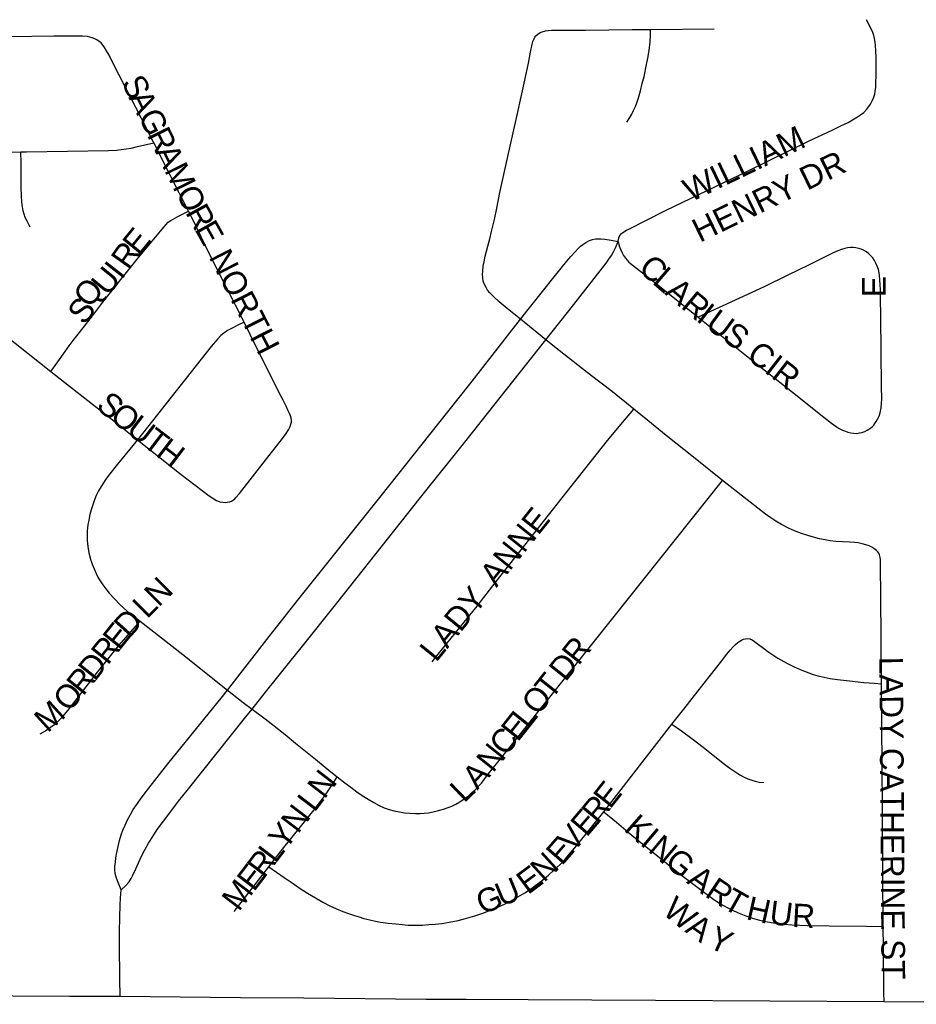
# Model space of a CAD drawing. Header units: feet. Extents: x 2113747 to 2516209, y 960708 to 1356798.
# Tile 148 of 253: x 2286714 to 2288613, y 1190047 to 1192132. Entities that reach past the tile are written whole.
import ezdxf

# ---------------------------------------------------------------- set-up
doc = ezdxf.new("R2010")
doc.units = ezdxf.units.FT
doc.header["$LTSCALE"] = 50
doc.header["$MEASUREMENT"] = 0
for name, color, linetype in [('0_Xref', 7, 'Continuous'), ('GM_X_City_Street', 251, 'Continuous'), ('GM_X_City_Street_Text', 251, 'Continuous')]:
    doc.layers.add(name, color=color, linetype=linetype)
doc.styles.add('Styledgn030', font='dgn030.shx')

# ---------------------------------------------------------------- blocks, each defined once
blk = doc.blocks.new('POR')
at = {"layer": 'GM_X_City_Street', "flags": 128}
for points in [[(2287981.9, 1191662.2), (2287982.4, 1191667.4), (2287983.7, 1191672.6), (2287985.9, 1191676.1), (2287988.9, 1191679.1), (2287993.3, 1191682.6), (2287999.6, 1191686.4), (2288006.9, 1191690.2), (2288037.4, 1191705.5), (2288083.3, 1191728.6), (2288255.2, 1191811.3), (2288384.9, 1191874.7), (2288436.2, 1191899), (2288453.1, 1191907.2), (2288468.3, 1191914.5), (2288477.9, 1191919.8), (2288488.1, 1191926.1), (2288494.8, 1191930.6), (2288501.5, 1191935.7), (2288508.4, 1191942.7), (2288512.6, 1191948.4), (2288515.9, 1191953.5), (2288520, 1191961.5), (2288522.9, 1191968.4), (2288524.8, 1191974.5), (2288526.1, 1191981), (2288527, 1191988.4), (2288527.4, 1191997.9), (2288527.8, 1192014.4), (2288527.8, 1192053.1), (2288527.4, 1192066.1), (2288526.6, 1192077.4), (2288525.7, 1192084.8), (2288524.4, 1192092.2), (2288522.8, 1192098.9), (2288520.5, 1192105.2), (2288518.1, 1192111.2), (2288507.5, 1192132.1)], [(2288050, 1192111.7), (2288185.2, 1192112.9)], [(2286998.7, 1191871.3), (2286997.9, 1191873), (2286972.5, 1191922.6), (2286912.4, 1192039.7), (2286903.7, 1192056.8), (2286898.5, 1192066.3), (2286893.6, 1192074.6), (2286890.7, 1192078.4), (2286886.6, 1192082.8), (2286882.4, 1192086.2), (2286877.8, 1192089.3), (2286873.3, 1192091.4), (2286868, 1192093.8), (2286862.9, 1192095.4), (2286857.8, 1192096.5), (2286847.3, 1192097.6), (2286832.9, 1192097.6), (2286786.5, 1192097.1), (2286692.9, 1192096.1), (2286532.3, 1192094.1), (2286420.8, 1192093.6), (2286338.8, 1192092.7), (2286231.6, 1192090.7)], [(2287775.1, 1191497.8), (2287746.9, 1191520.6), (2287729.4, 1191534.9), (2287717.4, 1191545.8), (2287710, 1191553.6), (2287705.2, 1191559.3), (2287701.8, 1191564.9), (2287699.1, 1191570), (2287696.1, 1191578.6), (2287694.8, 1191585.3), (2287694.4, 1191592.7), (2287694.8, 1191599.7), (2287696.1, 1191610.1), (2287697.9, 1191619.7), (2287700.1, 1191631.4), (2287702.7, 1191641.8), (2287705.3, 1191652.6), (2287709.6, 1191668.3), (2287713.6, 1191683.9), (2287719.7, 1191709.1), (2287724.4, 1191733), (2287730.9, 1191765.9), (2287748.3, 1191842.6), (2287765.8, 1191921), (2287779.3, 1191981.8), (2287791.9, 1192040.4), (2287796.2, 1192063.4), (2287799.7, 1192080.1), (2287801, 1192086), (2287803.4, 1192091.4), (2287804.9, 1192095.1), (2287807.5, 1192098.3), (2287811.5, 1192101.6), (2287816.2, 1192104.7), (2287821, 1192106.4), (2287827.8, 1192108.3), (2287833.2, 1192109), (2287840.8, 1192110), (2287854.4, 1192110.3), (2287912.7, 1192110.3), (2288011.3, 1192111.4), (2288050, 1192111.7)], [(2288000.1, 1191915.2), (2288006.2, 1191924.8), (2288010.5, 1191932.1), (2288014.4, 1191939.9), (2288018.3, 1191948.2), (2288021.4, 1191956.4), (2288024.4, 1191966.9), (2288028.8, 1191981.6), (2288032.7, 1191996.8), (2288036.6, 1192012), (2288041.8, 1192037.2), (2288044.4, 1192050.7), (2288047, 1192066.7), (2288049.2, 1192085), (2288050.3, 1192098.5), (2288050, 1192111.7)], [(2286716.9, 1191852.1), (2286728.9, 1191852.2), (2286902.4, 1191855.3), (2286919.6, 1191856.2), (2286929.4, 1191857), (2286939.5, 1191858.4), (2286950.2, 1191860.4), (2286963.6, 1191863.5), (2286998.7, 1191871.3)], [(2287071.6, 1191726.8), (2287033.3, 1191802.7), (2286998.7, 1191871.3)], [(2286375.7, 1191707.5), (2286407.7, 1191747.5), (2286447.7, 1191796.9), (2286457.7, 1191808.6), (2286464.7, 1191816), (2286470.7, 1191822.1), (2286476.8, 1191827.2), (2286482.5, 1191831.1), (2286488.1, 1191835.1), (2286493.6, 1191838.3), (2286499.9, 1191841.1), (2286508, 1191844), (2286517.2, 1191846.3), (2286526.5, 1191848.2), (2286535, 1191849.4), (2286547.6, 1191850.2), (2286565.9, 1191850.6), (2286597.7, 1191851.2), (2286716.9, 1191852.1)], [(2286736.7, 1191693.1), (2286730.2, 1191705.7), (2286726.3, 1191713.5), (2286723.7, 1191720.5), (2286721.9, 1191727.4), (2286720.2, 1191736.2), (2286718.9, 1191746.5), (2286718, 1191759), (2286717.6, 1191776.5), (2286717.2, 1191828.2), (2286716.9, 1191852.1)], [(2286780.1, 1191387.4), (2286794.9, 1191407.9), (2286807.2, 1191424.9), (2286819.3, 1191441.6), (2286827.5, 1191452.6), (2286835.7, 1191463), (2286851.4, 1191483.4), (2286875.5, 1191514.4), (2286888.3, 1191531.2), (2286903.6, 1191550.9), (2286917, 1191567.2), (2286928.7, 1191582), (2286946.1, 1191603.7), (2286963.3, 1191625.2), (2287015.8, 1191688.5), (2287020, 1191693.5), (2287023.9, 1191697.9), (2287029.1, 1191703.1), (2287034.3, 1191707), (2287039.1, 1191710.1), (2287049.1, 1191715.7), (2287071.6, 1191726.8)], [(2287189.4, 1191491.9), (2287114.8, 1191638.2), (2287082.1, 1191706.1), (2287071.6, 1191726.8)], [(2286375.7, 1191707.5), (2286397.7, 1191690.1), (2286475.2, 1191629.3), (2286539.2, 1191578.2), (2286680.5, 1191466), (2286780.1, 1191387.4)], [(2287775.1, 1191497.8), (2287797, 1191525.9), (2287845.9, 1191587.9), (2287872.9, 1191620.8), (2287881.4, 1191630.9), (2287890.3, 1191640.8), (2287896.8, 1191647.8), (2287902.1, 1191652.7), (2287906.6, 1191656.3), (2287913.3, 1191660.7), (2287921.1, 1191664.8), (2287927.2, 1191666.8), (2287933.3, 1191667.8), (2287939.8, 1191668.3), (2287945.9, 1191668.3), (2287953.3, 1191667.4), (2287966.7, 1191665.2), (2287981.9, 1191662.2)], [(2287828.8, 1191454.3), (2287887.5, 1191528.9), (2287956.1, 1191616.9), (2287962, 1191625.3), (2287967.2, 1191633.1), (2287971.5, 1191640.5), (2287975.9, 1191649.2), (2287981.9, 1191662.2)], [(2287981.9, 1191662.2), (2287982.8, 1191656.1), (2287984.1, 1191651.3), (2287986.3, 1191646.1), (2287989.3, 1191640), (2287993.2, 1191633.1), (2287997.1, 1191627.4), (2288000.6, 1191623.1), (2288004.4, 1191619), (2288008, 1191616.2), (2288054.9, 1191578.9), (2288150.7, 1191502.4), (2288260.1, 1191415), (2288350.4, 1191343.8), (2288416.8, 1191290.3), (2288433.3, 1191277.9), (2288442.9, 1191271), (2288449.8, 1191266.6), (2288456.3, 1191263.2), (2288462.8, 1191260.6), (2288468.1, 1191258.9), (2288474.1, 1191257.5), (2288480, 1191256.6), (2288486.7, 1191256.2), (2288492.8, 1191257.1), (2288497.7, 1191258.3), (2288504.1, 1191260.5), (2288508.9, 1191262.7), (2288512.3, 1191264.9), (2288516.4, 1191267.6), (2288519.2, 1191270.1), (2288522.9, 1191273.7), (2288525.3, 1191277), (2288527.9, 1191281), (2288531, 1191286.6), (2288534, 1191292.7), (2288536.2, 1191299.6), (2288538.2, 1191310.2), (2288539.3, 1191319.6), (2288539.7, 1191329.6), (2288539.3, 1191355.6), (2288537.8, 1191502.8), (2288537.2, 1191544.1), (2288536.9, 1191560.6), (2288536.3, 1191570.6), (2288535.9, 1191581), (2288535, 1191590.7), (2288534.2, 1191596.2), (2288532.5, 1191602.9), (2288529.8, 1191610.5), (2288527.2, 1191616.6), (2288524.2, 1191622.3), (2288520.6, 1191627.7), (2288516.8, 1191632.3), (2288512.5, 1191636.2), (2288507.3, 1191640.5), (2288501.2, 1191644), (2288496, 1191646.2), (2288491.1, 1191647.9), (2288485.1, 1191649.2), (2288479, 1191650.1), (2288473.4, 1191649.9), (2288467.3, 1191649.2), (2288461.4, 1191647.9), (2288454.7, 1191645.7), (2288446.6, 1191642.8), (2288435.6, 1191637.5), (2288384.8, 1191612.6), (2288340.7, 1191591.3), (2288290.6, 1191566.3), (2288150.7, 1191502.4)], [(2287189.4, 1191491.9), (2287176.2, 1191485.1), (2287164, 1191479), (2287154.5, 1191473.8), (2287146.6, 1191468.6), (2287140.6, 1191463.4), (2287133.2, 1191456), (2287120.1, 1191440), (2287066.9, 1191373.3), (2286963.9, 1191242.7)], [(2287154.1, 1190712.7), (2287242.7, 1190826), (2287305.8, 1190905.9), (2287479.6, 1191124.1), (2287602.2, 1191278.1), (2287667.8, 1191360.2), (2287775.1, 1191497.8)], [(2287289.6, 1191280.1), (2287289.6, 1191284.5), (2287289.1, 1191288.6), (2287287.7, 1191293.1), (2287285.6, 1191298.2), (2287282.5, 1191305.3), (2287278.6, 1191313.5), (2287272.1, 1191326.6), (2287263.9, 1191342.4), (2287202.7, 1191465.9), (2287189.4, 1191491.9)], [(2287828.8, 1191454.3), (2287775.1, 1191497.8)], [(2287206.4, 1190672.4), (2287235, 1190708.4), (2287261.1, 1190741), (2287286.3, 1190772.3), (2287310.1, 1190802.2), (2287385.9, 1190897), (2287563.3, 1191120.4), (2287659.7, 1191240.8), (2287718.7, 1191315.4), (2287828.7, 1191454.2), (2287828.8, 1191454.3)], [(2288014.5, 1191307.8), (2287999.6, 1191319.9), (2287965.8, 1191347.3), (2287940.1, 1191366.8), (2287916.2, 1191385), (2287846.6, 1191439.8), (2287828.8, 1191454.3)], [(2286780.1, 1191387.4), (2286819.7, 1191356.2), (2286907.6, 1191287.6), (2286963.9, 1191242.7)], [(2287587.6, 1190772.3), (2287600.5, 1190788.7), (2287683.1, 1190890.6), (2287723.2, 1190942.5), (2287873.4, 1191133.1), (2287959, 1191241.1), (2287995.1, 1191284.5), (2288014.5, 1191307.8)], [(2288202.7, 1191156.7), (2288141.1, 1191205.6), (2288082.9, 1191251.9), (2288044.7, 1191283.4), (2288014.5, 1191307.8)], [(2287158.4, 1191111.3), (2287162.7, 1191112.6), (2287167, 1191115.2), (2287169.6, 1191117.4), (2287172.2, 1191120.1), (2287180.1, 1191129.1), (2287240, 1191205.5), (2287266.1, 1191238.9), (2287277, 1191254.1), (2287283.5, 1191263.7), (2287287.4, 1191271), (2287288.7, 1191275.4), (2287289.6, 1191280.1)], [(2286963.9, 1191242.7), (2286921.6, 1191190.8), (2286905.4, 1191170.5), (2286898.5, 1191161.2), (2286890.2, 1191149.5), (2286881.6, 1191134.3), (2286876.4, 1191124.4), (2286872.5, 1191115.6), (2286869, 1191105.2), (2286865.5, 1191094.2), (2286862.9, 1191084.4), (2286860.5, 1191072.3), (2286859, 1191062.7), (2286857.5, 1191050), (2286857.2, 1191039.7), (2286857.2, 1191029.7), (2286858.5, 1191016.6), (2286861.1, 1191003.2), (2286864.6, 1190990.2), (2286868.1, 1190979.3), (2286872, 1190969.3), (2286876.3, 1190959.3), (2286880, 1190951.8), (2286885, 1190943.7), (2286890.2, 1190935.5), (2286896.7, 1190926.8), (2286904.2, 1190917.9), (2286914.9, 1190905.9), (2286926.2, 1190894.1), (2286934.9, 1190886.3), (2286943, 1190879.2), (2286956.2, 1190868.9), (2286969.6, 1190858.3)], [(2286963.9, 1191242.7), (2287056.4, 1191168.8), (2287115.7, 1191124.2), (2287125.3, 1191117.6), (2287131.4, 1191114.2), (2287138.3, 1191111.6), (2287144.8, 1191110.2), (2287149.6, 1191109.8), (2287154, 1191110.4), (2287158.4, 1191111.3)], [(2287386.8, 1190529.1), (2287402.9, 1190516.6), (2287415.5, 1190507), (2287428.5, 1190497.5), (2287439.8, 1190489.6), (2287452, 1190481.6), (2287464.1, 1190474.4), (2287475.8, 1190468.4), (2287486.2, 1190463.6), (2287496.6, 1190460.1), (2287507.4, 1190457.2), (2287518.8, 1190454.9), (2287529.5, 1190453), (2287540.5, 1190451.8), (2287552.2, 1190451.4), (2287562.2, 1190451.4), (2287571, 1190451.9), (2287580, 1190453.1), (2287589.8, 1190454.8), (2287601.3, 1190457.4), (2287611.7, 1190460.4), (2287621.7, 1190463.9), (2287629.4, 1190467.1), (2287638.2, 1190471.3), (2287646.2, 1190476.2), (2287655.2, 1190482.2), (2287664.7, 1190489), (2287672.1, 1190495.6), (2287679.1, 1190501.6), (2287685.5, 1190508.6), (2287691.9, 1190515.9), (2287703.8, 1190530.8), (2287761.4, 1190602.9), (2287845.5, 1190708.2), (2287970, 1190865.2), (2288202.7, 1191156.7)], [(2288539.1, 1190726.1), (2288538.3, 1190828.1), (2288536.9, 1190981.9), (2288537, 1190988.3), (2288536.6, 1190993.1), (2288534.9, 1190998.7), (2288533.3, 1191002.8), (2288531.4, 1191005.2), (2288528.7, 1191008.2), (2288522.9, 1191012.7), (2288518.8, 1191015.2), (2288513, 1191017.9), (2288505.8, 1191020.4), (2288498.2, 1191022.5), (2288490.1, 1191024.4), (2288483, 1191025.1), (2288471.5, 1191025.7), (2288456.3, 1191026.5), (2288442.8, 1191027.4), (2288430.6, 1191028.9), (2288419.8, 1191030.5), (2288408.2, 1191033), (2288395.1, 1191036.1), (2288383, 1191039.7), (2288369.9, 1191044.4), (2288358.5, 1191048.7), (2288349.9, 1191052.2), (2288340.6, 1191056.4), (2288327.7, 1191063.1), (2288315.2, 1191070.5), (2288305.2, 1191077.4), (2288293.9, 1191085.3), (2288244.7, 1191123.3), (2288202.7, 1191156.7)], [(2286757.9, 1190619.7), (2286768.7, 1190626.7), (2286779.7, 1190633.8), (2286788.7, 1190640.6), (2286797.4, 1190648.3), (2286805.6, 1190657), (2286816.8, 1190670.4), (2286879.3, 1190750.8), (2286924.4, 1190807.1), (2286954.7, 1190841.5), (2286969.6, 1190858.3)], [(2286969.6, 1190858.3), (2287059.5, 1190787.7), (2287154.1, 1190712.7)], [(2288095.5, 1190640.5), (2288120.5, 1190672.6), (2288150.7, 1190711), (2288174.4, 1190740.8), (2288190.2, 1190760.9), (2288200.5, 1190774.2), (2288211.5, 1190788.5), (2288218.7, 1190797.2), (2288224.8, 1190804.1), (2288230, 1190809.4), (2288235.3, 1190813.6), (2288239.1, 1190816.3), (2288243, 1190818.4), (2288247, 1190820.2), (2288250.9, 1190821.5), (2288255.9, 1190822), (2288260.5, 1190821), (2288265.2, 1190818.9), (2288270.5, 1190815.8), (2288279.1, 1190808.9), (2288289.2, 1190801.1), (2288298.2, 1190794.6), (2288306.9, 1190788.5), (2288319.7, 1190780.4), (2288338.6, 1190769.8), (2288354.2, 1190762), (2288367, 1190756.1), (2288376.3, 1190752.4), (2288385.6, 1190749.1), (2288394.6, 1190745.9), (2288404.5, 1190742.8), (2288417.5, 1190739.8), (2288430.6, 1190737.2), (2288445.8, 1190735), (2288471.4, 1190732), (2288501.6, 1190728.8), (2288524.4, 1190727.1), (2288539.1, 1190726.1)], [(2288542.9, 1190212.3), (2288541.9, 1190325.3), (2288541.6, 1190463.3), (2288539.7, 1190640.6), (2288539.1, 1190726.1)], [(2286929.5, 1190289.6), (2286922.6, 1190305), (2286919.1, 1190314.5), (2286916.9, 1190324.1), (2286916, 1190332.5), (2286916.1, 1190339.3), (2286917, 1190348.4), (2286918.3, 1190357.5), (2286920, 1190368.8), (2286922.6, 1190381.8), (2286925.7, 1190394), (2286929.2, 1190406.1), (2286932.8, 1190415.8), (2286937.4, 1190426.6), (2286942.1, 1190436.8), (2286949.2, 1190449.1), (2286955, 1190459.6), (2286963.9, 1190472.6), (2286971.8, 1190483.9), (2286983.1, 1190498.6), (2287028.3, 1190556.3), (2287143.7, 1190699.3), (2287154.1, 1190712.7)], [(2287154.1, 1190712.7), (2287187.9, 1190686.4), (2287206.4, 1190672.4)], [(2286929.5, 1190289.6), (2286938.7, 1190298.2), (2286946.1, 1190306.9), (2286950.4, 1190313.4), (2286954.3, 1190321.1), (2286960.4, 1190334.2), (2286966.1, 1190346.8), (2286972.6, 1190361.2), (2286979.1, 1190374.7), (2286986.9, 1190388.5), (2286996, 1190402.7), (2287005.6, 1190417.2), (2287018.6, 1190434.9), (2287030.4, 1190450.2), (2287050.8, 1190477.1), (2287068.9, 1190499.7), (2287193.5, 1190656.1), (2287206.4, 1190672.4)], [(2287206.4, 1190672.4), (2287234, 1190651.7), (2287253.5, 1190636.9), (2287276.5, 1190618.3), (2287298.2, 1190600.4), (2287340.8, 1190566.1), (2287373.3, 1190539.6), (2287386.8, 1190529.1)], [(2287951.5, 1190454.7), (2288095.5, 1190640.5)], [(2288095.5, 1190640.5), (2288115.9, 1190626.1), (2288140.2, 1190607.8), (2288161.5, 1190591.7), (2288182.8, 1190575.2), (2288207.1, 1190556.1), (2288218.4, 1190547.4), (2288230.5, 1190538.7), (2288239, 1190533), (2288248.3, 1190528.3), (2288256.5, 1190524.8), (2288264.4, 1190521.8), (2288271.8, 1190519.6), (2288280.4, 1190517.9), (2288290.4, 1190517)], [(2287241.8, 1190338.7), (2287268.2, 1190372.5), (2287311.6, 1190426.8), (2287328.4, 1190447.6), (2287337.6, 1190458.9), (2287349, 1190473.6), (2287358.1, 1190485.8), (2287365.9, 1190497.1), (2287372.9, 1190507.5), (2287379.4, 1190517.5), (2287386.8, 1190529.1)], [(2287241.8, 1190338.7), (2287274.4, 1190316.1), (2287291.4, 1190304.3), (2287308.3, 1190292.6), (2287323.5, 1190282.6), (2287340.4, 1190272.6), (2287356, 1190263.9), (2287371.1, 1190255.9), (2287385.1, 1190249.6), (2287398.4, 1190243.7), (2287410.3, 1190239.5), (2287423.5, 1190235.1), (2287432.9, 1190232.2), (2287443.3, 1190229.1), (2287455.5, 1190226.2), (2287467.6, 1190223.5), (2287478.5, 1190221.3), (2287494.6, 1190219), (2287510.6, 1190217.4), (2287524.4, 1190216.2), (2287536.7, 1190215.2), (2287551.9, 1190214.7), (2287567.1, 1190215.2), (2287580.5, 1190216), (2287594, 1190216.9), (2287608.3, 1190218.6), (2287623.7, 1190221.3), (2287642.6, 1190225.1), (2287658.7, 1190229), (2287677.8, 1190234.7), (2287697.2, 1190241.3), (2287713, 1190247.2), (2287728, 1190253.6), (2287742.1, 1190260.3), (2287754.9, 1190266.6), (2287769, 1190274.6), (2287783.7, 1190283.2), (2287795.9, 1190291.1), (2287807.2, 1190299.3), (2287821.1, 1190310.2), (2287834.2, 1190320.9), (2287846.3, 1190331.8), (2287858.5, 1190343.5), (2287869.4, 1190354.9), (2287881, 1190367.9), (2287893.7, 1190383.1), (2287951.5, 1190454.7)], [(2287951.5, 1190454.7), (2287977.8, 1190432.8), (2288002.9, 1190412.1), (2288025.8, 1190393), (2288112.7, 1190323), (2288164.4, 1190283.9), (2288181.3, 1190271.3), (2288193, 1190263.5), (2288202.9, 1190257.4), (2288213.8, 1190251.3), (2288226.3, 1190245.4), (2288238.1, 1190240), (2288251.6, 1190234.8), (2288265.9, 1190230), (2288281.2, 1190225.7), (2288294.2, 1190222.6), (2288305.5, 1190220.4), (2288319.8, 1190218.3), (2288332.8, 1190216.9), (2288349.3, 1190215.6), (2288366.3, 1190214.7), (2288382.8, 1190213.9), (2288428.7, 1190213.2), (2288507.5, 1190212.5), (2288542.9, 1190212.3)], [(2287168.2, 1190244), (2287241.8, 1190338.7)], [(2286927.2, 1190064.6), (2286926.7, 1190100.5), (2286926, 1190175.4), (2286926, 1190201), (2286926.6, 1190231.9), (2286927.3, 1190257.1), (2286928.2, 1190273.1), (2286929.5, 1190289.6)], [(2288544.6, 1190053.3), (2288544.4, 1190071.6), (2288543.3, 1190167.8), (2288542.9, 1190212.3)], [(2286090.3, 1190073.9), (2286293.8, 1190070.6), (2286579.5, 1190065.9), (2286820.9, 1190064.6), (2286927.2, 1190064.6)], [(2286927.2, 1190064.6), (2287181.7, 1190062), (2287316.2, 1190060.7), (2287574.9, 1190058.5), (2287660.1, 1190058), (2287791.3, 1190057.4), (2288060.4, 1190056.4), (2288544.6, 1190053.3)], [(2288544.6, 1190053.3), (2288801.8, 1190051.6), (2289089.1, 1190049.5), (2289188.2, 1190048.4), (2289311.8, 1190047.3)]]:
    blk.add_lwpolyline(points, dxfattribs=at)
at = {"layer": 'GM_X_City_Street_Text', "char_height": 50, "attachment_point": 7, "line_spacing_factor": 0.8, "style": 'Styledgn030'}
for s, insert, rotation in [('{\\Fdgn000|c0;\\C256;S}', (2286928.6, 1191999), 296.1986), ('{\\Fdgn000|c0;\\C256;A}', (2286944.2, 1191967.4), 296.2327), ('{\\Fdgn000|c0;\\C256;G}', (2286963.6, 1191928), 296.1936), ('{\\Fdgn000|c0;\\C256;R}', (2286983.1, 1191888.5), 296.2154), ('{\\Fdgn000|c0;\\C256;WILLIAM}', (2288134.9, 1191745), 25.7412), ('{\\Fdgn000|c0;\\C256;A}', (2287000.6, 1191852.9), 296.2132), ('{\\Fdgn000|c0;\\C256;M}', (2287020, 1191813.5), 296.2066), ('{\\Fdgn000|c0;\\C256;HENRY DR}', (2288154.4, 1191659.6), 25.8482), ('{\\Fdgn000|c0;\\C256;O}', (2287043.5, 1191765.7), 296.5651), ('{\\Fdgn000|c0;\\C256;R}', (2287064.3, 1191724.1), 298.61), ('{\\Fdgn000|c0;\\C256;E}', (2287083.7, 1191688.6), 299.3364), ('{\\Fdgn000|c0;\\C256;E}', (2286966.9, 1191630.5), 50.6318), ('{\\Fdgn000|c0;\\C256;R}', (2286945.3, 1191599.9), 54.689), ('{\\Fdgn000|c0;\\C256;NORTH}', (2287113.5, 1191629.3), 297.0932), ('{\\Fdgn000|c0;\\C256;I}', (2286929.8, 1191579.9), 52.0248), ('{\\Fdgn000|c0;\\C256;C}', (2288021.6, 1191600.8), 319.4171), ('{\\Fdgn000|c0;\\C256;U}', (2286901.1, 1191544.7), 50.8643), ('{\\Fdgn000|c0;\\C256;L}', (2288051.7, 1191575), 319.4243), ('{\\Fdgn000|c0;\\C256;Q}', (2286873.3, 1191510.5), 50.8521), ('{\\Fdgn000|c0;\\C256;A}', (2288078.4, 1191552.1), 319.4248), ('{\\Fdgn000|c0;\\C256;E}', (2288548.1, 1191544.6), 90), ('{\\Fdgn000|c0;\\C256;R}', (2288112.4, 1191523.1), 319.9769), ('{\\Fdgn000|c0;\\C256;S}', (2286851.1, 1191483.2), 50.8452), ('{\\Fdgn000|c0;\\C256;I}', (2288144.9, 1191495.8), 322.2745), ('{\\Fdgn000|c0;\\C256;U}', (2288163.6, 1191481.4), 323.524), ('{\\Fdgn000|c0;\\C256;S}', (2288199, 1191455.2), 323.6226), ('{\\Fdgn000|c0;\\C256;CIR}', (2288250.6, 1191415.8), 322.1275), ('{\\Fdgn000|c0;\\C256;S}', (2286873.4, 1191310.2), 319.9706), ('{\\Fdgn000|c0;\\C256;O}', (2286902.2, 1191286.1), 321.8122), ('{\\Fdgn000|c0;\\C256;U}', (2286937.4, 1191258.4), 322.5215), ('{\\Fdgn000|c0;\\C256;T}', (2286972.3, 1191231.6), 322.5229), ('{\\Fdgn000|c0;\\C256;H}', (2287000.3, 1191210.2), 322.5215), ('{\\Fdgn000|c0;\\C256;ANNE}', (2287723.9, 1190928.4), 51.3411), ('{\\Fdgn000|c0;\\C256;N}', (2287008.8, 1190886.7), 45), ('{\\Fdgn000|c0;\\C256;LADY}', (2287596.2, 1190769.9), 50.9064), ('{\\Fdgn000|c0;\\C256;L}', (2286984, 1190861.9), 45.0386), ('{\\Fdgn000|c0;\\C256;D}', (2286946.2, 1190820.9), 47.8454), ('{\\Fdgn000|c0;\\C256;E}', (2286925.4, 1190794.8), 51.4603), ('{\\Fdgn000|c0;\\C256;R}', (2286900.8, 1190763.8), 51.4691), ('{\\Fdgn000|c0;\\C256;R}', (2287897.6, 1190762.9), 51.435), ('{\\Fdgn000|c0;\\C256;D}', (2286873.4, 1190729.4), 51.4745), ('{\\Fdgn000|c0;\\C256;D}', (2287870.2, 1190728.5), 51.4426), ('{\\Fdgn000|c0;\\C256;R}', (2286848.6, 1190698.4), 51.4422), ('{\\Fdgn000|c0;\\C256;LADY CATHERINE ST}', (2288533.9, 1190783.3), 270.4003), ('{\\Fdgn000|c0;\\C256;T}', (2287840.1, 1190690.7), 51.4469), ('{\\Fdgn000|c0;\\C256;O}', (2286819.9, 1190663.6), 50.5266), ('{\\Fdgn000|c0;\\C256;O}', (2287812.6, 1190656.3), 51.4426), ('{\\Fdgn000|c0;\\C256;M}', (2286773.6, 1190620.6), 42.1267), ('{\\Fdgn000|c0;\\C256;E}', (2287768.8, 1190601.2), 51.4603), ('{\\Fdgn000|c0;\\C256;L}', (2287790.7, 1190628.7), 51.4469), ('{\\Fdgn000|c0;\\C256;C}', (2287744.1, 1190570.2), 51.435), ('{\\Fdgn000|c0;\\C256;N}', (2287716.6, 1190535.8), 51.443), ('{\\Fdgn000|c0;\\C256;A}', (2287683.4, 1190499.6), 47.2788), ('{\\Fdgn000|c0;\\C256;N}', (2287359.6, 1190480.2), 52.4874), ('{\\Fdgn000|c0;\\C256;L}', (2287655.2, 1190472.2), 43.9759), ('{\\Fdgn000|c0;\\C256;E}', (2287964.6, 1190459.1), 51.7079), ('{\\Fdgn000|c0;\\C256;L}', (2287338.4, 1190452.2), 52.7312), ('{\\Fdgn000|c0;\\C256;R}', (2287938.2, 1190427.2), 50.2807), ('{\\Fdgn000|c0;\\C256;N}', (2287303.7, 1190406.7), 52.7192), ('{\\Fdgn000|c0;\\C256;E}', (2287914.7, 1190399.7), 49.4669), ('{\\Fdgn000|c0;\\C256;K}', (2287991.8, 1190416.2), 318.7421), ('{\\Fdgn000|c0;\\C256;Y}', (2287277.1, 1190371.7), 52.7253), ('{\\Fdgn000|c0;\\C256;V}', (2287886.1, 1190366.3), 49.4524), ('{\\Fdgn000|c0;\\C256;I}', (2288026, 1190386.3), 319.8718), ('{\\Fdgn000|c0;\\C256;N}', (2288042.9, 1190372), 320.029), ('{\\Fdgn000|c0;\\C256;L}', (2287255.7, 1190343.7), 52.6929), ('{\\Fdgn000|c0;\\C256;E}', (2287862.4, 1190339.2), 48.8402), ('{\\Fdgn000|c0;\\C256;R}', (2287231.7, 1190312.2), 52.736), ('{\\Fdgn000|c0;\\C256;N}', (2287824.3, 1190303.8), 42.388), ('{\\Fdgn000|c0;\\C256;G}', (2288077.3, 1190343.2), 320.6866), ('{\\Fdgn000|c0;\\C256;E}', (2287210.4, 1190284.1), 52.6929), ('{\\Fdgn000|c0;\\C256;E}', (2287790.6, 1190278.3), 36.7119), ('{\\Fdgn000|c0;\\C256;A}', (2288124.8, 1190305.2), 323.6678), ('{\\Fdgn000|c0;\\C256;M}', (2287178.4, 1190242.1), 52.7112), ('{\\Fdgn000|c0;\\C256;U}', (2287734.8, 1190252.7), 22.524), ('{\\Fdgn000|c0;\\C256;R}', (2288163.1, 1190277.1), 326.4912), ('{\\Fdgn000|c0;\\C256;G}', (2287694.5, 1190235.6), 23.0149), ('{\\Fdgn000|c0;\\C256;W}', (2288073.2, 1190240.2), 321.159), ('{\\Fdgn000|c0;\\C256;T}', (2288200.5, 1190252.5), 330.6061), ('{\\Fdgn000|c0;\\C256;H}', (2288250.7, 1190227.8), 347.5118), ('{\\Fdgn000|c0;\\C256;U}', (2288300.1, 1190217.1), 352.8025), ('{\\Fdgn000|c0;\\C256;R}', (2288348.9, 1190211.2), 356.975), ('{\\Fdgn000|c0;\\C256;A}', (2288121.1, 1190201.8), 324.5607), ('{\\Fdgn000|c0;\\C256;Y}', (2288168.9, 1190169.4), 335.6936)]:
    blk.add_mtext(s, dxfattribs=dict(at, insert=insert, rotation=rotation))

msp = doc.modelspace()

# ---------------------------------------------------------------- block references
at = {"layer": '0_Xref'}
msp.add_blockref('POR', (0, 0), dxfattribs=at)

doc.saveas('drawing.dxf')
